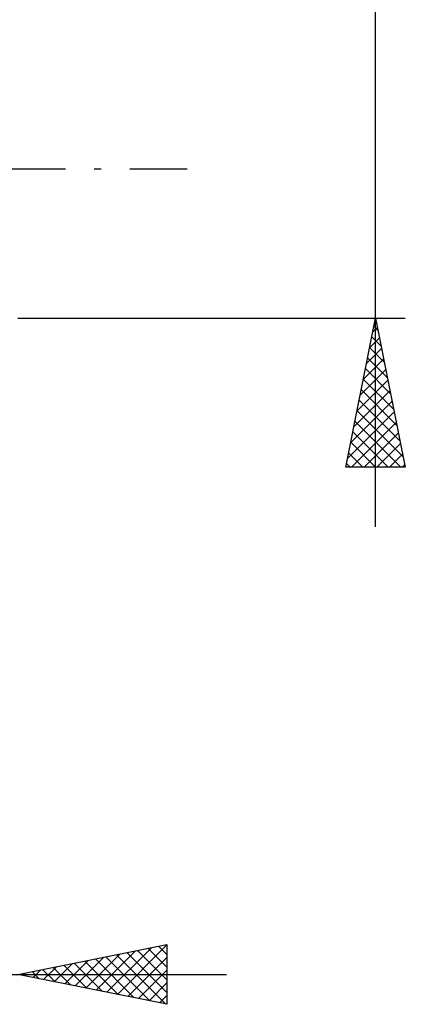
# Model space of a CAD drawing. Header units: millimetres. Extents: x -57 to 91, y -39 to 42.
# Tile 4 of 6: x 40 to 53, y -28 to 5. Entities that reach past the tile are written whole.
import ezdxf

# ---------------------------------------------------------------- set-up
doc = ezdxf.new("R2010")
doc.units = ezdxf.units.MM
doc.header["$LTSCALE"] = 4.8
doc.linetypes.add('LONGDASH_DASH', pattern=[0.85, 0.4, -0.2, 0.05, -0.2])
doc.layers.add('2', color=7, linetype='CONTINUOUS')
doc.layers.add('SK4', color=2, linetype='LONGDASH_DASH')

msp = doc.modelspace()

# ---------------------------------------------------------------- linework, layer by layer
at = {"layer": '2', "color": 7, "linetype": 'CONTINUOUS', "lineweight": 25}
for p, q in [((52, -12), (52, 21.45)), ((40, -5), (53, -5)), ((51, -10), (52, -5)), ((51.945, -5.276), (52.083, -5.414)), ((52, -5), (53, -10)), ((51.907, -5.467), (52.062, -5.311)), ((51.8, -5.998), (52.133, -5.665)), ((51.874, -5.629), (52.189, -5.944)), ((51.694, -6.528), (52.204, -6.019)), ((51.803, -5.983), (52.295, -6.474)), ((51.588, -7.058), (52.274, -6.372)), ((51.733, -6.336), (52.401, -7.005)), ((51.482, -7.589), (52.345, -6.726)), ((51.662, -6.69), (52.507, -7.535)), ((51.376, -8.119), (52.416, -7.079)), ((51.591, -7.044), (52.613, -8.065)), ((51.27, -8.649), (52.487, -7.433)), ((51.521, -7.397), (52.719, -8.596)), ((51.164, -9.18), (52.557, -7.786)), ((51.45, -7.751), (52.825, -9.126)), ((51.058, -9.71), (52.628, -8.14)), ((51.379, -8.104), (52.931, -9.656)), ((51.192, -10), (52.699, -8.493)), ((51.308, -8.458), (52.851, -10)), ((51.238, -8.811), (52.426, -10)), ((51.616, -10), (52.769, -8.847)), ((51.167, -9.165), (52.002, -10)), ((52.041, -10), (52.84, -9.201)), ((51.096, -9.518), (51.578, -10)), ((52.465, -10), (52.911, -9.554)), ((51.026, -9.872), (51.154, -10)), ((53, -10), (51, -10)), ((52.889, -10), (52.982, -9.908)), ((40, -27), (45, -26)), ((43.342, -27.668), (45, -26.01)), ((44.723, -26.055), (45, -26.332)), ((45, -26), (45, -28)), ((42.281, -27.456), (43.421, -26.316)), ((42.634, -27.527), (43.952, -26.21)), ((42.988, -27.598), (44.482, -26.104)), ((43.309, -26.338), (44.963, -27.993)), ((43.662, -26.268), (45, -27.605)), ((44.016, -26.197), (45, -27.181)), ((44.369, -26.126), (45, -26.757)), ((41.22, -27.244), (41.83, -26.634)), ((41.541, -26.692), (42.312, -27.462)), ((41.574, -27.315), (42.361, -26.528)), ((41.895, -26.621), (42.842, -27.568)), ((41.927, -27.385), (42.891, -26.422)), ((42.248, -26.55), (43.372, -27.674)), ((42.602, -26.48), (43.903, -27.781)), ((42.955, -26.409), (44.433, -27.887)), ((43.695, -27.739), (45, -26.434)), ((18, -27), (47, -27)), ((45, -28), (40, -27)), ((40.127, -26.975), (40.19, -27.038)), ((40.16, -27.032), (40.239, -26.952)), ((40.48, -26.904), (40.721, -27.144)), ((40.513, -27.103), (40.77, -26.846)), ((40.834, -26.833), (41.251, -27.25)), ((40.867, -27.173), (41.3, -26.74)), ((41.187, -26.763), (41.781, -27.356)), ((44.049, -27.81), (45, -26.858)), ((44.402, -27.88), (45, -27.283)), ((44.756, -27.951), (45, -27.707))]:
    msp.add_line(p, q, dxfattribs=at)
at = {"layer": 'SK4', "color": 2, "linetype": 'LONGDASH_DASH', "lineweight": 25}
msp.add_line((-46, 0), (46, 0), dxfattribs=at)

doc.saveas('drawing.dxf')
